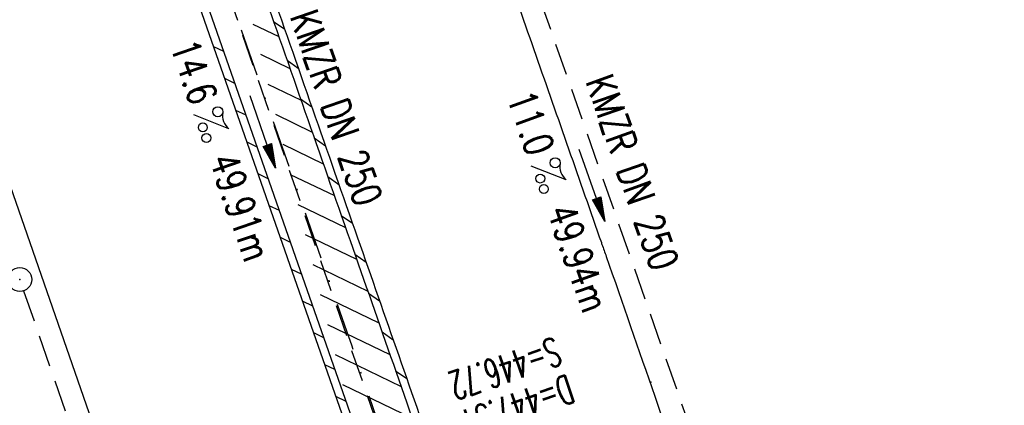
# Model space of a CAD drawing. Extents: x 447045 to 447634, y 442020 to 443192.
# Tile 21 of 24: x 447227 to 447289, y 443110 to 443134. Entities that reach past the tile are written whole.
import ezdxf
from ezdxf.enums import TextEntityAlignment as Align

# ---------------------------------------------------------------- set-up
doc = ezdxf.new("R2010")
doc.units = 0
doc.header["$LTSCALE"] = 2
doc.header["$MEASUREMENT"] = 0
for name, pattern in [('AUSGEZOGEN', [0]), ('GESTRICH-X2', [1.5, 1, -0.5]), ('STRICHPT-X3', [3, 1.5, -0.75, 0, -0.75])]:
    doc.linetypes.add(name, pattern=pattern)
doc.layers.get('0').update_dxf_attribs({"linetype": 'AUSGEZOGEN'})
for name, color, linetype in [('ACHSE', 250, 'STRICHPT-X3'), ('FBR', 8, 'CONTINUOUS'), ('KANAL', 7, 'GESTRICH-X2'), ('PFEIL', 7, 'CONTINUOUS'), ('PKT', 7, 'CONTINUOUS'), ('SCHACHTNR', 6, 'CONTINUOUS'), ('SCHLITZRINNE', 8, 'AUSGEZOGEN'), ('SCHSYMBOL', 7, 'AUSGEZOGEN'), ('TEXTO', 4, 'CONTINUOUS'), ('TEXTU', 4, 'CONTINUOUS')]:
    doc.layers.add(name, color=color, linetype=linetype)
doc.styles.add('ROMANS', font='romans.shx', dxfattribs={"width": 0.8})

# ---------------------------------------------------------------- blocks, each defined once
blk = doc.blocks.new('PFEIL2')
at = {"color": 0}
for p, q in [((0.8796887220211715, 0.0024565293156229), (-2.401395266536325, -0.0115320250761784)), ((0.8808543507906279, -0.2709205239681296), (0.8785230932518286, 0.2758335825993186)), ((0.8785230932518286, 0.2758335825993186), (2.429089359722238, 0.0090619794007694)), ((0.9110887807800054, 0.2702307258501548), (0.8785706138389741, 0.2646884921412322)), ((0.9651190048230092, 0.2609349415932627), (0.8786494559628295, 0.2461975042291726)), ((1.01914922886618, 0.2516391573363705), (0.8787282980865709, 0.2277065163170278)), ((1.073179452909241, 0.24234337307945), (0.8788071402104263, 0.2092155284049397)), ((1.127209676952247, 0.2330475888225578), (0.8788859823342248, 0.1907245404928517)), ((1.181239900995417, 0.2237518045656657), (0.8789648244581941, 0.1722335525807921)), ((1.235270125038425, 0.2144560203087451), (0.8790436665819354, 0.1537425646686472)), ((1.289300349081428, 0.2051602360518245), (0.8791225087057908, 0.1352515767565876)), ((1.34333057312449, 0.195864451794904), (0.8792013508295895, 0.1167605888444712)), ((1.397360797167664, 0.1865686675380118), (0.8792801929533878, 0.0982696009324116)), ((1.451391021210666, 0.1772728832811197), (0.8793590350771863, 0.0797786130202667)), ((1.505421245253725, 0.1679770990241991), (0.8794378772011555, 0.0612876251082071)), ((1.559451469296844, 0.1586813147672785), (0.8795167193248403, 0.0427966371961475)), ((1.613481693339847, 0.1493855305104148), (0.8795955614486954, 0.024305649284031)), ((1.66751191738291, 0.140089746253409), (0.8796744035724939, 0.005814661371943)), ((1.721542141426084, 0.1307939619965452), (0.8797532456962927, -0.0126763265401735)), ((1.775572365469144, 0.1214981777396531), (0.8798320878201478, -0.0311673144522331)), ((1.82960258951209, 0.1122023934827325), (0.8799109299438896, -0.0496583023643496)), ((1.883632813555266, 0.1029066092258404), (0.8799897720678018, -0.0681492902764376)), ((1.937663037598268, 0.0936108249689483), (0.8800686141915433, -0.08664027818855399)), ((1.991693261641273, 0.0843150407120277), (0.8801474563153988, -0.105131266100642)), ((2.045723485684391, 0.0750192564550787), (0.8802262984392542, -0.1236222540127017)), ((2.099753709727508, 0.0657234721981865), (0.8803051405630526, -0.1421132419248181)), ((2.153783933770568, 0.056427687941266), (0.8803839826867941, -0.1606042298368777)), ((2.207814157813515, 0.0471319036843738), (0.8804628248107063, -0.1790952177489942)), ((2.261844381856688, 0.0378361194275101), (0.8805416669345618, -0.1975862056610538)), ((2.31587460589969, 0.0285403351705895), (0.8806205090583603, -0.2160771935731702)), ((2.36990482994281, 0.0192445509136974), (0.8806993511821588, -0.2345681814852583)), ((2.423935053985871, 0.009948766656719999), (0.8807781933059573, -0.2530591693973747)), ((2.429089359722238, 0.0090619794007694), (0.8808543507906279, -0.2709205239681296))]:
    blk.add_line(p, q, dxfattribs=at)
blk = doc.blocks.new('GST')
at = {"color": 0}
blk.add_circle((0, 0), 0.75, dxfattribs=at)
blk.add_point((0, 0), dxfattribs=at)
blk = doc.blocks.new('10')
blk.add_blockref('GST', (0, 0))
blk = doc.blocks.new('PROM')
blk.add_line((1.566024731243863, 1.817237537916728), (0.0190527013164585, 0.0153243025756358))
for centre, radius in [((0.3173753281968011, 1.509743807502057), 0.3170057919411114), ((0.9430842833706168, 0.2908182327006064), 0.2830165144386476), ((1.644538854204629, 0.287494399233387), 0.2830165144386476)]:
    blk.add_circle(centre, radius)
blk.add_arc((0.9918717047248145, 2.681739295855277), 1.033048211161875, 239.1413865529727, 303.3549228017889)

msp = doc.modelspace()

# ---------------------------------------------------------------- hatches: boundary and pattern name
at = {"layer": 'SCHLITZRINNE'}
h = msp.add_hatch(dxfattribs=at)
h.set_pattern_fill('_USER', color=256, scale=1.5, angle=45, style=0, pattern_type=0)
h.set_pattern_definition([(334.2695901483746, (447234.5127272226, 443158.8401483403), (0.6512059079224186, 1.35127009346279), [])])
edge = h.paths.add_edge_path()
edge.add_arc((464490.7175438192, 449190.2495547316), 18279.89343786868, 199.256988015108, 199.2725912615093)
edge.add_arc((412789.2576575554, 431110.164703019), 36491.72717792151, 19.26941265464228, 19.275929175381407, ccw=False)
edge.add_line((447233.134, 443161.2700000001), (447233.6060244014, 443161.4349028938))
edge.add_arc((464490.7175437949, 449190.249554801), 18280.39343786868, 199.2569880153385, 199.2725912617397)
edge.add_arc((438988.1613027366, 440271.6982763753), 8736.655536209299, 19.248465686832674, 19.281113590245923, ccw=False)
edge.add_arc((439684.884197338, 440514.9838708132), 7998.678116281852, 19.2238186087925, 19.248465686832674, ccw=False)
edge.add_arc((551443.6805055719, 479485.6081539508), 110359.837036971, 199.2238149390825, 199.2304511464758)
edge.add_arc((461591.9284848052, 448142.3628786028), 15198.20419267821, 199.2304511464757, 199.2954143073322)
edge.add_arc((434066.5644204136, 438505.5905611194), 13965.35264760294, 19.22764435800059, 19.29541436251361, ccw=False)
edge.add_arc((446515.3391800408, 442847.4484587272), 781.1301442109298, 18.874057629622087, 19.227644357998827, ccw=False)
edge.add_arc((443272.1578874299, 441738.6996315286), 4208.59989003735, 18.721726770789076, 18.874057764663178, ccw=False)
edge.add_arc((445875.7446372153, 442621.065670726), 1459.557549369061, 18.158793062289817, 18.72172677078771, ccw=False)
edge.add_arc((444728.6532720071, 442244.8351673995), 2666.772522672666, 17.742332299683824, 18.158793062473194, ccw=False)
edge.add_arc((445572.4217009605, 442514.803087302), 1780.867426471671, 17.477765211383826, 17.74233229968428, ccw=False)
edge.add_arc((445655.9223158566, 442541.0951066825), 1693.325305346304, 17.206445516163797, 17.477765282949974, ccw=False)
edge.add_arc((445949.7367177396, 442632.082078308), 1385.745182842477, 16.534274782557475, 17.206445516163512, ccw=False)
edge.add_arc((445777.9256488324, 442581.0775038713), 1564.967140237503, 15.901763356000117, 16.534274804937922, ccw=False)
edge.add_arc((444610.2498572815, 442248.4174516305), 2779.104473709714, 15.717077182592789, 15.901763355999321, ccw=False)
edge.add_arc((445469.3841440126, 442490.1855316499), 1886.600396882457, 15.492922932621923, 15.71707716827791, ccw=False)
edge.add_arc((444501.3018579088, 442221.8413207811), 2891.185847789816, 15.151693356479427, 15.49292293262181, ccw=False)
edge.add_arc((444653.0003013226, 442262.919567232), 2734.024020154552, 14.800793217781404, 15.15169336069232, ccw=False)
edge.add_arc((445305.3867260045, 442435.2971580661), 2059.248441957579, 14.553226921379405, 14.800793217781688, ccw=False)
edge.add_arc((445661.5778748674, 442527.7675625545), 1691.249922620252, 14.280051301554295, 14.55322700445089, ccw=False)
edge.add_arc((445825.2781955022, 442569.4335576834), 1522.330266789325, 13.754489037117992, 14.280051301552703, ccw=False)
edge.add_arc((444655.9725115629, 442283.2091768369), 2726.157571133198, 13.361751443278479, 13.754489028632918, ccw=False)
edge.add_arc((444873.7445731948, 442334.9361968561), 2502.326484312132, 13.156370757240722, 13.361751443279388, ccw=False)
edge.add_arc((445203.5665272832, 442412.0303197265), 2163.614179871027, 12.935498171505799, 13.156370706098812, ccw=False)
edge.add_arc((445591.1524972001, 442501.0521217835), 1765.936213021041, 12.36851844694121, 12.935498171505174, ccw=False)
edge.add_arc((445707.2559674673, 442526.5122554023), 1647.073964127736, 11.781436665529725, 12.368518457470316, ccw=False)
edge.add_arc((445429.9941138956, 442468.6829810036), 1930.302423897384, 11.594814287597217, 11.781436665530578, ccw=False)
edge.add_arc((442977.0603987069, 441965.3993853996), 4434.33480961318, 11.471684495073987, 11.59481397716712, ccw=False)
edge.add_arc((444371.6934236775, 442248.4229983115), 3011.273447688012, 11.050893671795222, 11.471684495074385, ccw=False)
edge.add_arc((446428.11335783, 442650.0465261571), 916.0015312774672, 10.287944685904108, 11.050893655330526, ccw=False)
edge.add_arc((445293.5438072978, 442444.106887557), 2069.110025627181, 9.832006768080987, 10.287944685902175, ccw=False)
edge.add_arc((438489.7745608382, 441264.9773509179), 8974.298105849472, 9.613081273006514, 9.832006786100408, ccw=False)
edge.add_arc((-516898.9809261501, 279448.6900894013), 977969.7495575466, 9.612262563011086, 9.613081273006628, ccw=False)
edge.add_arc((439111.8192036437, 441356.2794889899), 8345.741258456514, 9.603416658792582, 9.61227924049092, ccw=False)
edge.add_arc((371773.6318437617, 429962.7471930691), 76641.01236189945, 9.590854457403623, 9.603416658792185, ccw=False)
edge.add_arc((456011.6550815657, 444189.1683239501), 8789.8725663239, 189.5423691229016, 189.6519019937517)
edge.add_arc((455543.1851558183, 444109.4959913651), 8314.676026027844, 189.6519019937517, 189.6840918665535)
edge.add_arc((393564.9242098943, 433546.2457900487), 54557.31384556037, 9.66554402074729, 9.670449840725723, ccw=False)

# ---------------------------------------------------------------- linework, layer by layer
at = {"layer": 'ACHSE', "flags": 128}
msp.add_lwpolyline([(447230.5087980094, 443162.3344306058), (447230.72, 443161.731), (447238.978, 443138.135), (447247.236, 443114.538), (447247.528, 443113.7060000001), (447255.3590000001, 443090.895), (447261.5008670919, 443072.2661867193), (447263.187, 443067.152), (447270.721, 443043.315), (447277.958, 443019.385), (447284.898, 442995.368), (447291.539, 442971.266), (447297.882, 442947.084), (447303.923, 442922.826), (447309.664, 442898.494), (447315.102, 442874.093), (447320.238, 442849.626), (447325.069, 442825.097), (447329.596, 442800.511), (447332.402, 442784.35), (447333.838, 442775.873), (447338.012, 442751.224), (447342.186, 442726.575), (447354.709, 442652.627), (447371.405, 442554.031), (447392.276, 442430.786), (447408.973, 442332.19), (447413.1470000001, 442307.5409999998), (447425.6699999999, 442233.5929999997), (447425.8342016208, 442232.6233292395), (447438.1919999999, 442159.6459999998), (447454.8889999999, 442061.0499999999), (447456.7422372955, 442050.1059544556)], dxfattribs=at)
at = {"layer": 'FBR'}
for points in [[(447358.9473806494, 442729.41333027, 5.4597560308e-06), (447365.2088651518, 442692.4394217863, -2.781310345e-06), (447371.4703496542, 442655.4655133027, -2.6786460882e-06), (447379.8183651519, 442606.1674217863, 3.2175724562e-06), (447388.1663806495, 442556.8693302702)], [(447247.3080008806, 443165.7971051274), (447255.0237192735, 443143.7505937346, -6.4311372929e-06), (447259.1527563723, 443131.9519877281, 2.23068798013e-05), (447263.2817934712, 443120.1533817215, 0.0002456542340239), (447263.3216096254, 443120.0398034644, -3.67736460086e-05), (447263.5880256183, 443119.280850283, -0.0017066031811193), (447266.6445463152, 443110.4754591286, -0.0010633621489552), (447271.4716214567, 443096.3166433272, -0.0019912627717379), (447274.9413123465, 443085.9320292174, -0.0009070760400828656), (447277.5758631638, 443077.8921905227)], [(447245.544555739, 443066.6817207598, -9.463678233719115e-06), (447247.4897563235, 443060.8239488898, -0.0013013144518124), (447247.706, 443060.1669999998, -0.0020081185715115), (447251.6587311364, 443047.8854668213, -0.0021524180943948), (447255.2509999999, 443036.3969999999, -0.0022340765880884), (447258.8882538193, 443024.3960372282, -0.0022619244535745), (447262.374, 443012.5109999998, -0.0011749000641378), (447265.9870587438, 442999.8707952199, -0.0013149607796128), (447269.159, 442988.5609999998, -0.0009664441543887), (447272.6049340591, 442976.0550789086, -0.0010408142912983), (447275.7579999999, 442964.4299999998, -0.0014725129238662), (447278.6664149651, 442953.4895489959, -0.0013323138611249), (447281.8129999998, 442941.3799999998, -0.0020558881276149)]]:
    msp.add_lwpolyline(points, format="xyb", dxfattribs=at)
at = {"layer": 'FBR', "flags": 128}
for points in [[(447229.0355448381, 443162.0307616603), (447233.207, 443150.11), (447249.67, 443103.0220000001)], [(447231.728, 443107.386), (447223.54, 443130.8510000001), (447215.2460000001, 443154.3589999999), (447213.6729405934, 443158.8642007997)]]:
    msp.add_lwpolyline(points, dxfattribs=at)
msp.add_lwpolyline([(447233.134, 443161.27, 6.80820060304e-05), (447234.7765, 443156.5705, -0.0001424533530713), (447236.419, 443151.8710000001, -0.0001075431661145), (447237.5526180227, 443148.6222922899, 2.89559172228e-05), (447241.762, 443136.5529999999, 0.0002834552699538), (447247.4469153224, 443120.285700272, -0.0002957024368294), (447252.896, 443104.692, -0.0015428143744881), (447254.4694601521, 443100.1354809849, -0.0006646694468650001), (447258.075, 443089.5429999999, -0.0024562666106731), (447262.6110188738, 443075.9391469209, -0.0002906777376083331), (447263.5756395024, 443072.9923254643, -0.0002906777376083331)], format="xyb", dxfattribs=at)
at = {"layer": 'KANAL'}
for p, q in [((447234.781, 443150.2189999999), (447250.6250000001, 443104.469)), ((447255.4380000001, 443146.8129999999), (447271.4690000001, 443101.0939999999)), ((447226.8750000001, 443117.125), (447239.406, 443080.8439999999))]:
    msp.add_line(p, q, dxfattribs=at)
at = {"layer": 'PKT'}
msp.add_point((447266.3999999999, 443111.3600000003), dxfattribs=at)
at = {"layer": 'SCHLITZRINNE'}
for p, q in [((447242.622249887, 443134.0876007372), (447243.3259408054, 443133.5888007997)), ((447238.8318781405, 443132.5065411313), (447239.4688791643, 443132.1995726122)), ((447243.4752365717, 443131.6443607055), (447244.1790959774, 443131.1454413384)), ((447239.5319828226, 443130.5040792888), (447240.1689838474, 443130.1971107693)), ((447244.3288436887, 443129.2006808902), (447245.0328717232, 443128.7016419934)), ((447240.2320875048, 443128.5016174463), (447240.8690885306, 443128.1946489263)), ((447240.9321921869, 443126.4991556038), (447241.5691932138, 443126.1921870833)), ((447245.1830716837, 443126.7565609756), (447245.8872684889, 443126.2574024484)), ((447241.6322968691, 443124.4966937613), (447242.2692978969, 443124.1897252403)), ((447246.0379210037, 443124.3120006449), (447246.7422867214, 443123.8127223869)), ((447242.3324015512, 443122.4942319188), (447242.9694025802, 443122.1872633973)), ((447246.8933920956, 443121.8669995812), (447247.5979268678, 443121.3676014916)), ((447243.0325062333, 443120.4917700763), (447243.6695072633, 443120.1848015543)), ((447247.749404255, 443119.4216149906), (447248.4539353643, 443118.9222194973)), ((447243.7326109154, 443118.4893082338), (447244.3696119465, 443118.1823397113)), ((447248.6050109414, 443116.9765178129), (447249.3093580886, 443116.4772527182)), ((447244.4327155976, 443116.4868463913), (447245.0697166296, 443116.1798778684)), ((447245.1328202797, 443114.4843845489), (447245.7698213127, 443114.1774160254)), ((447249.4599408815, 443114.5319003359), (447250.164104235, 443114.0327655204)), ((447245.8329249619, 443112.4819227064), (447246.4699259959, 443112.1749541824)), ((447250.3141946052, 443112.087762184), (447251.0181743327, 443111.5887575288)), ((447246.5330296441, 443110.4794608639), (447247.1700306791, 443110.1724923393))]:
    msp.add_line(p, q, dxfattribs=at)
at = {"layer": 'SCHLITZRINNE', "flags": 128}
for points in [[(447229.0355448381, 443162.0307616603), (447233.2070000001, 443150.11), (447249.67, 443103.0220000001)], [(447232.8765318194, 443149.5401822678), (447248.8494334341, 443103.8540085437)]]:
    msp.add_lwpolyline(points, dxfattribs=at)
msp.add_lwpolyline([(447233.134, 443161.27, 6.808200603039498e-05), (447234.7765, 443156.5705, -0.000142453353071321), (447236.419, 443151.871, -0.0001075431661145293), (447237.5526180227, 443148.6222922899, 2.895591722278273e-05), (447241.762, 443136.553, 0.0002834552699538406), (447247.4469153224, 443120.285700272, -0.0002957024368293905), (447252.896, 443104.692, -0.001542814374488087), (447254.4694601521, 443100.135480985, -0.0006646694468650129), (447258.075, 443089.5429999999, -0.002456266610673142), (447262.6110188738, 443075.939146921, -0.001817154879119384), (447268.585, 443057.499, -0.001154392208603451), (447271.0728430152, 443049.6610948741, -0.001183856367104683), (447273.463, 443042.007, -0.002932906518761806), (447278.1808704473, 443026.4497302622, -0.002759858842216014), (447283.006, 443009.861, -0.0008058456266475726), (447285.4465338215, 443001.241745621, -0.0009780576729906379), (447287.432, 442994.133, -0.001488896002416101), (447291.982007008, 442977.5263820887, -0.00153109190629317), (447296.309, 442961.351, -0.001080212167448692), (447298.5634061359, 442952.7436456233, -0.0011919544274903), (447300.571, 442944.934, -0.002293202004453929), (447303.9532739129, 442931.3858386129, -0.001713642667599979), (447308.334, 442913.22, -0.0008961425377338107), (447310.3912526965, 442904.4893492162, -0.0009637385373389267), (447312.274, 442896.364, -0.002473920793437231), (447316.101540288, 442879.3132844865, -0.002561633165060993), (447319.632, 442862.81, -0.0008142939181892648), (447320.9057146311, 442856.6530390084, -0.0005372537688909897), (447322.811, 442847.316, -0.001836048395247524), (447327.1297547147, 442825.626489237, -0.003329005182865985), (447329.388, 442813.64, -0.001989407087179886), (447332.2641140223, 442797.4280008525, -0.0009552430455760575), (447338.055, 442763.63, -3.572296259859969e-06), (447340.3885389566, 442749.8518218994, -3.86703077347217e-05), (447340.604, 442748.579, -5.481294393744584e-05), (447343.4055, 442732.0105, 0.000477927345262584), (447346.2070000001, 442715.442, 0.0001404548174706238), (447346.9915, 442710.8370000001, -2.140567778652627e-05), (447347.776, 442706.232, -5.907971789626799e-05)], format="xyb", dxfattribs=at)
at = {"layer": 'SCHLITZRINNE'}
msp.add_lwpolyline([(447237.113466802, 443151.398784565, -8.64547736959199e-05), (447238.02473781, 443148.7869218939, 2.895591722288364e-05), (447242.2341007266, 443136.7176842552, 0.0002834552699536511), (447247.9188290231, 443120.4509196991, -0.0002810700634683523), (447253.0988935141, 443105.6284701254, -0.001542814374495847)], format="xyb", dxfattribs=at)

# ---------------------------------------------------------------- block references
at = {"layer": 'PFEIL'}
for p, rotation in [((447241.9406589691, 443127.1283215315), 289.0999999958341), ((447262.6926887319, 443123.7650900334), 289.3192000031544)]:
    msp.add_blockref('PFEIL2', p, dxfattribs=dict(at, rotation=rotation))
at = {"layer": 'SCHSYMBOL', "rotation": 289.2892000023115}
msp.add_blockref('10', (447226.6360000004, 443117.8279999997), dxfattribs=at)
at = {"layer": 'TEXTU'}
for p, rotation in [((447237.5840711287, 443128.2032182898), 289.0999999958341), ((447258.8419999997, 443124.983), 289.3192000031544)]:
    msp.add_blockref('PROM', p, dxfattribs=dict(at, rotation=rotation))

# ---------------------------------------------------------------- texts
at = {"layer": 'SCHACHTNR', "style": 'ROMANS', "width": 0.6}
for s, p in [('S=446.72', (447260.3340134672, 443114.2414095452)), ('D=447.31', (447261.1470134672, 443111.8664095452))]:
    msp.add_text(s, height=1.8, rotation=198.9995999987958, dxfattribs=at).set_placement(p)
at = {"layer": 'TEXTO', "style": 'ROMANS', "width": 0.75}
for rotation, p in [(289.0999999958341, (447245.721701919, 443128.3540286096)), (289.3192000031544, (447264.3750000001, 443124.281))]:
    msp.add_text('KMZR DN 250', height=1.8, rotation=rotation, dxfattribs=at).set_placement(p, align=Align.CENTER)
at = {"layer": 'TEXTU', "style": 'ROMANS', "width": 0.75}
for s, rotation, p in [('14.6', 289.0999999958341, (447236.094071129, 443132.5322182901)), ('11.0', 289.3192000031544, (447257.313, 443129.313)), ('49.91m', 289.0999999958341, (447238.563071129, 443125.3762182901)), ('49.94m', 289.3192000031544, (447259.844, 443122.156))]:
    msp.add_text(s, height=1.8, rotation=rotation, dxfattribs=at).set_placement(p)

doc.saveas('drawing.dxf')
